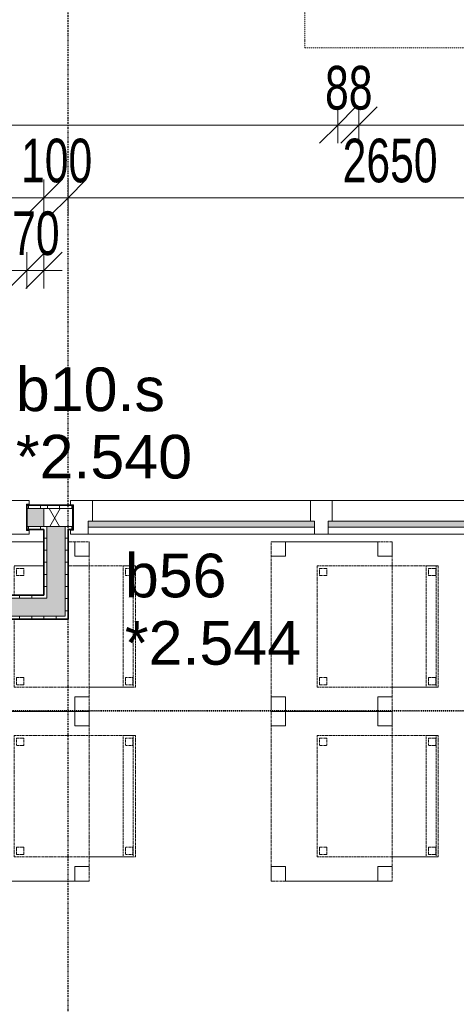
# Model space of a CAD drawing. Header units: millimetres. Extents: x -80560 to 110805, y -11020 to 52719.
# Tile 42 of 182: x 67095 to 68897, y 16092 to 20153. Entities that reach past the tile are written whole.
import ezdxf

# ---------------------------------------------------------------- set-up
doc = ezdxf.new("R2010")
doc.units = ezdxf.units.MM
for name, pattern in [('CENTER2', [20, 8, -4, 4, -4]), ('DASHDOT2', [8, 4, -2, 0, -2]), ('DASHED2', [6, 4, -2])]:
    doc.linetypes.add(name, pattern=pattern)
for name, color, linetype, lineweight in [('A-ANNO-DIMS', 211, 'Continuous', 9), ('A-ANNO-DIMS-100', 211, 'Continuous', 9), ('A-DETL-GENF', 92, 'Continuous', 18), ('A-DOOR', 31, 'Continuous', 18), ('A-GLAZ', 151, 'Continuous', 18), ('A-GLAZ-IDEN', 152, 'Continuous', 18), ('A-WALL', 113, 'Continuous', 35), ('A-WALL-PATT', 111, 'Continuous', 35), ('G-ANNO-SYMB', 111, 'Continuous', 9), ('I-FURN', 30, 'Continuous', 18), ('I-WALL', 2, 'Continuous', 18), ('S-GRID', 1, 'Continuous', 9)]:
    doc.layers.add(name, color=color, linetype=linetype, lineweight=lineweight)
doc.styles.add('Arial', font='arial.ttf', dxfattribs={"height": 180})
doc.styles.add('Arial_6', font='arial.ttf', dxfattribs={"width": 0.7, "height": 180})
doc.dimstyles.new('n3o_1_8', dxfattribs={"dimscale": 304.8, "dimtxt": 183.646692, "dimasz": 0.492126, "dimexe": 0.246063, "dimexo": 0.0625, "dimgap": 0.032808, "dimtad": 1, "dimdec": 0, "dimdsep": 46, "dimtxsty": 'Arial_6', "dimblk1": 'OBLIQUE', "dimblk2": 'OBLIQUE', "dimsah": 1, "dimcen": 0.09, "dimdle": 0.246063, "dimazin": 0, "dimtfac": 1, "dimtdec": 4, "dimtix": 1, "dimtmove": 0, "dimatfit": 3, "dimfxl": 0.246063, "dimfxlon": 1, "dimtvp": 1, "dimtolj": 1, "dimtzin": 0, "dimarcsym": 2})
doc.dimstyles.new('n3o_1_8_3', dxfattribs={"dimscale": 304.8, "dimtxt": 183.646692, "dimasz": 0.492126, "dimexe": 0.246063, "dimexo": 0.0625, "dimgap": 0.032808, "dimtad": 1, "dimdec": 0, "dimdsep": 46, "dimtxsty": 'Arial_6', "dimblk1": 'OBLIQUE', "dimblk2": 'OBLIQUE', "dimsah": 1, "dimcen": 0.09, "dimdle": 0.246063, "dimazin": 0, "dimtfac": 1, "dimtdec": 4, "dimtix": 1, "dimtmove": 0, "dimatfit": 3, "dimfxl": 0.246063, "dimfxlon": 1, "dimtvp": 1, "dimtolj": 1, "dimtzin": 0, "dimarcsym": 2})
pattern_1 = [(270, (61981.07, 18150), (50, 2e-13), [])]
pattern_2 = [(270, (68909.82, 18150), (50, 2e-13), [])]
pattern_3 = [(270, (65944.82, 17780), (50, 2e-13), [])]
pattern_4 = [(0, (67194.82, 17865), (0, 50), [])]

# ---------------------------------------------------------------- blocks, each defined once
blk = doc.blocks.new('82_tafel1 - tafel 500x700 2-30673039-DO_02 tweede verdieping')
at = {"layer": 'I-FURN', "linetype": 'DASHED2'}
for p, q in [((350, 250), (-350, 250)), ((-350, 250), (-350, -250)), ((350, 250), (-350, 250)), ((-350, 250), (-350, -250)), ((-350, 250), (-350, 190)), ((-290, 250), (-350, 250)), ((-290, 190), (-290, 250)), ((-290, 250), (290, 250)), ((-290, 250), (-290, 190)), ((290, 250), (290, 190)), ((290, 190), (290, 250)), ((350, 250), (290, 250)), ((350, -250), (350, 250)), ((350, -250), (350, 250)), ((350, 190), (350, 250)), ((-350, -190), (-350, 190)), ((-350, 190), (-290, 190)), ((-290, 190), (-350, 190)), ((290, 190), (350, 190)), ((350, 190), (290, 190)), ((350, 190), (350, -190)), ((-290, -190), (-350, -190)), ((-350, -190), (-290, -190)), ((-350, -190), (-350, -250)), ((-290, -250), (-290, -190)), ((-290, -190), (-290, -250)), ((350, -190), (290, -190)), ((290, -190), (290, -250)), ((290, -250), (290, -190)), ((290, -190), (350, -190)), ((350, -250), (350, -190)), ((-350, -250), (350, -250)), ((-350, -250), (350, -250)), ((-350, -250), (-290, -250)), ((290, -250), (-290, -250)), ((290, -250), (350, -250))]:
    blk.add_line(p, q, dxfattribs=at)
blk = doc.blocks.new('82_zitmeubel - stoel 500x500-V23-DO_02 tweede verdieping')
at = {"layer": 'I-FURN', "linetype": 'DASHED2'}
for p, q in [((-192.1, -73), (-192.1, 237)), ((-192.1, 237), (-192.1, -73)), ((-192.1, 237), (307.9, 237)), ((-192.1, 237), (307.9, 237)), ((-182.1, 226), (-182.1, 198)), ((-182.1, 198), (-182.1, 226)), ((-153.1, 227), (-181.1, 227)), ((-181.1, 227), (-153.1, 227)), ((-152.1, 198), (-152.1, 226)), ((-152.1, 226), (-152.1, 198)), ((267.9, 226), (267.9, 198)), ((267.9, 198), (267.9, 226)), ((296.9, 227), (268.9, 227)), ((268.9, 227), (296.9, 227)), ((297.9, 198), (297.9, 226)), ((297.9, 226), (297.9, 198)), ((307.9, 237), (307.9, -73)), ((307.9, -73), (307.9, 237)), ((-181.1, 197), (-153.1, 197)), ((-153.1, 197), (-181.1, 197)), ((268.9, 197), (296.9, 197)), ((296.9, 197), (268.9, 197)), ((-192.1, -213), (-192.1, -73)), ((-192.1, -73), (-192.1, -263)), ((307.9, -73), (307.9, -213)), ((307.9, -263), (307.9, -73)), ((-192.1, -254.1), (-192.1, -213)), ((307.9, -213), (-192.1, -213)), ((-182.1, -224), (-182.1, -252)), ((-182.1, -252), (-182.1, -224)), ((-153.1, -223), (-181.1, -223)), ((-181.1, -223), (-153.1, -223)), ((-152.1, -252), (-152.1, -224)), ((-152.1, -224), (-152.1, -252)), ((267.9, -224), (267.9, -252)), ((267.9, -252), (267.9, -224)), ((296.9, -223), (268.9, -223)), ((268.9, -223), (296.9, -223)), ((297.9, -252), (297.9, -224)), ((297.9, -224), (297.9, -252)), ((307.9, -213), (307.9, -254.1)), ((-192.1, -263), (-192.1, -254.1)), ((307.9, -254.1), (-192.1, -254.1)), ((-192.1, -263), (307.9, -263)), ((-192.1, -263), (307.9, -263)), ((-181.1, -253), (-153.1, -253)), ((-153.1, -253), (-181.1, -253)), ((268.9, -253), (296.9, -253)), ((296.9, -253), (268.9, -253)), ((307.9, -254.1), (307.9, -263))]:
    blk.add_line(p, q, dxfattribs=at)
for centre, start, end in [((-181.1, 226), 90, 180), ((-181.1, 226), 90, 180), ((-153.1, 226), 360, 90), ((-153.1, 226), 360, 90), ((268.9, 226), 90, 180), ((268.9, 226), 90, 180), ((296.9, 226), 360, 90), ((296.9, 226), 360, 90), ((-181.1, 198), 180, 270), ((-181.1, 198), 180, 270), ((-153.1, 198), 270, 0), ((-153.1, 198), 270, 0), ((268.9, 198), 180, 270), ((268.9, 198), 180, 270), ((296.9, 198), 270, 360), ((296.9, 198), 270, 360), ((-181.1, -224), 90, 180), ((-181.1, -224), 90, 180), ((-153.1, -224), 0, 90), ((-153.1, -224), 0, 90), ((268.9, -224), 90, 180), ((268.9, -224), 90, 180), ((296.9, -224), 0, 90), ((296.9, -224), 0, 90), ((-181.1, -252), 180, 270), ((-181.1, -252), 180, 270), ((-153.1, -252), 270, 0), ((-153.1, -252), 270, 0), ((268.9, -252), 180, 270), ((268.9, -252), 180, 270), ((296.9, -252), 270, 0), ((296.9, -252), 270, 0)]:
    blk.add_arc(centre, 1, start, end, dxfattribs=at)
blk = doc.blocks.new('82_tafel1 - tafel 500x700 2-V259-DO_02 tweede verdieping')
at = {"layer": 'I-FURN', "linetype": 'DASHED2'}
for p, q in [((30, 250), (-350, 250)), ((-350, 250), (-350, -250)), ((30, 250), (-350, 250)), ((-350, 250), (-350, -250)), ((-350, 250), (-350, 190)), ((-290, 250), (-350, 250)), ((-290, 190), (-290, 250)), ((-290, 250), (30, 250)), ((-290, 250), (-290, 190)), ((350, 250), (130, 250)), ((350, 250), (130, 250)), ((130, 250), (290, 250)), ((290, 250), (290, 190)), ((290, 190), (290, 250)), ((350, 250), (290, 250)), ((350, -62.5), (350, 250)), ((350, -62.5), (350, 250)), ((350, 190), (350, 250)), ((-350, -190), (-350, 190)), ((-350, 190), (-290, 190)), ((-290, 190), (-350, 190)), ((290, 190), (350, 190)), ((350, 190), (290, 190)), ((350, 190), (350, -62.5)), ((-290, -190), (-350, -190)), ((-350, -190), (-290, -190)), ((-350, -190), (-350, -250)), ((-290, -250), (-290, -190)), ((-290, -190), (-290, -250)), ((350, -190), (290, -190)), ((290, -190), (290, -250)), ((290, -250), (290, -190)), ((290, -190), (350, -190)), ((350, -250), (350, -162.5)), ((350, -250), (350, -162.5)), ((350, -162.5), (350, -190)), ((350, -250), (350, -190)), ((-350, -250), (350, -250)), ((-350, -250), (350, -250)), ((-350, -250), (-290, -250)), ((290, -250), (-290, -250)), ((290, -250), (350, -250))]:
    blk.add_line(p, q, dxfattribs=at)
blk = doc.blocks.new('82_zitmeubel - stoel 500x500-V260-DO_02 tweede verdieping')
at = {"layer": 'I-FURN', "linetype": 'DASHED2'}
for p, q in [((-192.1, -73), (-192.1, 237)), ((-192.1, 237), (-192.1, -73)), ((-192.1, 237), (87.9, 237)), ((-192.1, 237), (87.9, 237)), ((-182.1, 226), (-182.1, 198)), ((-182.1, 198), (-182.1, 226)), ((-153.1, 227), (-181.1, 227)), ((-181.1, 227), (-153.1, 227)), ((-152.1, 198), (-152.1, 226)), ((-152.1, 226), (-152.1, 198)), ((187.9, 237), (307.9, 237)), ((187.9, 237), (307.9, 237)), ((267.9, 226), (267.9, 198)), ((267.9, 198), (267.9, 226)), ((296.9, 227), (268.9, 227)), ((268.9, 227), (296.9, 227)), ((297.9, 198), (297.9, 226)), ((297.9, 226), (297.9, 198)), ((307.9, 237), (307.9, 114.5)), ((307.9, 114.5), (307.9, 237)), ((-181.1, 197), (-153.1, 197)), ((-153.1, 197), (-181.1, 197)), ((268.9, 197), (296.9, 197)), ((296.9, 197), (268.9, 197)), ((307.9, 14.5), (307.9, -73)), ((307.9, -73), (307.9, 14.5)), ((-192.1, -213), (-192.1, -73)), ((-192.1, -73), (-192.1, -263)), ((307.9, -73), (307.9, -213)), ((307.9, -263), (307.9, -73)), ((-192.1, -254.1), (-192.1, -213)), ((307.9, -213), (-192.1, -213)), ((-182.1, -224), (-182.1, -252)), ((-182.1, -252), (-182.1, -224)), ((-153.1, -223), (-181.1, -223)), ((-181.1, -223), (-153.1, -223)), ((-152.1, -252), (-152.1, -224)), ((-152.1, -224), (-152.1, -252)), ((267.9, -224), (267.9, -252)), ((267.9, -252), (267.9, -224)), ((296.9, -223), (268.9, -223)), ((268.9, -223), (296.9, -223)), ((297.9, -252), (297.9, -224)), ((297.9, -224), (297.9, -252)), ((307.9, -213), (307.9, -254.1)), ((-192.1, -263), (-192.1, -254.1)), ((307.9, -254.1), (-192.1, -254.1)), ((-192.1, -263), (307.9, -263)), ((-192.1, -263), (307.9, -263)), ((-181.1, -253), (-153.1, -253)), ((-153.1, -253), (-181.1, -253)), ((268.9, -253), (296.9, -253)), ((296.9, -253), (268.9, -253)), ((307.9, -254.1), (307.9, -263))]:
    blk.add_line(p, q, dxfattribs=at)
for centre, start, end in [((-181.1, 226), 90, 180), ((-181.1, 226), 135, 180), ((-181.1, 226), 90, 135), ((-153.1, 226), 360, 90), ((-153.1, 226), 360, 90), ((268.9, 226), 90, 180), ((268.9, 226), 90, 180), ((296.9, 226), 360, 90), ((296.9, 226), 360, 90), ((-181.1, 198), 180, 270), ((-181.1, 198), 180, 270), ((-153.1, 198), 270, 0), ((-153.1, 198), 270, 0), ((268.9, 198), 180, 270), ((268.9, 198), 180, 270), ((296.9, 198), 270, 360), ((296.9, 198), 270, 360), ((-181.1, -224), 90, 180), ((-181.1, -224), 90, 180), ((-153.1, -224), 0, 90), ((-153.1, -224), 0, 90), ((268.9, -224), 90, 180), ((268.9, -224), 90, 180), ((296.9, -224), 0, 90), ((296.9, -224), 0, 90), ((-181.1, -252), 180, 270), ((-181.1, -252), 180, 270), ((-153.1, -252), 270, 0), ((-153.1, -252), 270, 0), ((268.9, -252), 180, 270), ((268.9, -252), 180, 270), ((296.9, -252), 270, 0), ((296.9, -252), 270, 0)]:
    blk.add_arc(centre, 1, start, end, dxfattribs=at)
blk = doc.blocks.new('32_n3o_raam_h1xb2 - 90x139_25_K_2410x2070-34331364-DO_02 tweede verdieping')
at = {"layer": 'A-GLAZ'}
for p, q in [((-1035, 69.5), (-1035, 52.5)), ((-962, 69.5), (-1035, 69.5)), ((-1035, 52.5), (-1023, 52.5)), ((-1023, 52.5), (-1023, -52.5)), ((-962, 39.5), (-962, 69.5)), ((-962, 69.5), (-28, 69.5)), ((28, 69.5), (-28, 69.5)), ((-28, 69.5), (-28, 39.5)), ((28, 39.5), (28, 69.5)), ((28, 69.5), (962, 69.5)), ((1035, 69.5), (962, 69.5)), ((962, 69.5), (962, 39.5)), ((1023, -52.5), (1023, 52.5)), ((1023, 52.5), (1035, 52.5)), ((1035, 52.5), (1035, 69.5)), ((-945, -69.5), (-945, 15.5)), ((-45, 15.5), (-45, -69.5)), ((45, -69.5), (45, 15.5)), ((945, 15.5), (945, -69.5)), ((-1023, -52.5), (-1035, -52.5)), ((-1035, -52.5), (-1035, -69.5)), ((-1035, -69.5), (-945, -69.5)), ((-45, -69.5), (-945, -69.5)), ((-45, -69.5), (45, -69.5)), ((945, -69.5), (45, -69.5)), ((945, -69.5), (1035, -69.5)), ((1035, -52.5), (1023, -52.5)), ((1035, -69.5), (1035, -52.5))]:
    blk.add_line(p, q, dxfattribs=at)
blk = doc.blocks.new('30_n3o_raam_vast - 24mm-31742709-DO_02 tweede verdieping')
at = {"layer": 'A-DOOR'}
blk.add_hatch(color=256, dxfattribs=at).paths.add_polyline_path([(0, 24), (-934, 24), (-934, 0), (0, 0)], flags=0)
for p, q in [((0, 24), (-934, 24)), ((-934, 24), (-934, 0)), ((-934, 0), (0, 0)), ((0, 0), (0, 24))]:
    blk.add_line(p, q, dxfattribs=at)
blk = doc.blocks.new('32_n3o_raam_h2xb1 - 90x139_17_K_2410x1080 bsh kast-34128245-DO_02 tweede verdieping')
at = {"layer": 'A-GLAZ'}
for p, q in [((-540, 69.5), (-450, 69.5)), ((-540, 54.5), (-540, 69.5)), ((-528, 54.5), (-540, 54.5)), ((-528, -54.5), (-528, 54.5)), ((-450, 69.5), (-450, -15.5)), ((450, 69.5), (-450, 69.5)), ((450, 69.5), (540, 69.5)), ((450, -15.5), (450, 69.5)), ((528, 54.5), (528, -54.5)), ((540, 54.5), (528, 54.5)), ((540, 69.5), (540, 54.5)), ((-540, -54.5), (-528, -54.5)), ((-540, -69.5), (-540, -54.5)), ((-467, -69.5), (-540, -69.5)), ((-467, -55.5), (-467, -69.5)), ((-467, -69.5), (467, -69.5)), ((467, -69.5), (467, -55.5)), ((540, -69.5), (467, -69.5)), ((528, -54.5), (540, -54.5)), ((540, -54.5), (540, -69.5))]:
    blk.add_line(p, q, dxfattribs=at)
blk = doc.blocks.new('01_n3o_symbool_lijn_met_tekst - brandwerend_B60-32697632-DO_02 tweede verdieping')
at = {"layer": 'A-DETL-GENF', "color": 3, "linetype": 'DASHDOT2'}
blk.add_line((0, 0), (3045, 0), dxfattribs=at)
blk = doc.blocks.new('01_n3o_symbool_lijn_met_tekst - brandwerend_B60-31177836-DO_02 tweede verdieping')
at = {"layer": 'A-DETL-GENF', "color": 3, "linetype": 'DASHDOT2'}
blk.add_line((0, 0), (3167.5, 0), dxfattribs=at)
blk = doc.blocks.new('DIMBLOCK263-DO_02 tweede verdieping')
at = {"layer": 'A-ANNO-DIMS-100'}
for p, q in [((56644.8, 19718.6), (56719.8, 19793.6)), ((56644.8, 19793.6), (56644.8, 19643.6)), ((56644.8, 19718.6), (56644.8, 19793.6)), ((68407.3, 19718.6), (68482.3, 19793.6)), ((68407.3, 19793.6), (68407.3, 19643.6)), ((68407.3, 19718.6), (68407.3, 19793.6)), ((56644.8, 19718.6), (56569.8, 19643.6)), ((56644.8, 19718.6), (68407.3, 19718.6)), ((68407.3, 19718.6), (68332.3, 19643.6))]:
    blk.add_line(p, q, dxfattribs=at)
at = {"layer": 'A-ANNO-DIMS-100', "color": 0, "insert": (62285.9, 19962.2), "char_height": 180, "width": 576.368, "attachment_point": 1, "line_spacing_factor": 0.941778, "style": 'Arial_6'}
blk.add_mtext('11763', dxfattribs=at)
blk = doc.blocks.new('_Oblique')
at = {"color": 0, "linetype": 'ByBlock', "lineweight": -2}
blk.add_line((-0.5, -0.5), (0.5, 0.5), dxfattribs=at)
blk = doc.blocks.new('DIMBLOCK264-DO_02 tweede verdieping')
at = {"layer": 'A-ANNO-DIMS-100'}
for p, q in [((68407.3, 19718.6), (68482.3, 19793.6)), ((68407.3, 19793.6), (68407.3, 19643.6)), ((68407.3, 19718.6), (68407.3, 19793.6)), ((68494.8, 19718.6), (68569.8, 19793.6)), ((68494.8, 19793.6), (68494.8, 19643.6)), ((68494.8, 19718.6), (68494.8, 19793.6)), ((68407.3, 19718.6), (68332.3, 19643.6)), ((68407.3, 19718.6), (68494.8, 19718.6)), ((68494.8, 19718.6), (68419.8, 19643.6))]:
    blk.add_line(p, q, dxfattribs=at)
at = {"layer": 'A-ANNO-DIMS-100', "color": 0, "insert": (68355, 19962.2), "char_height": 180, "width": 230.547, "attachment_point": 1, "line_spacing_factor": 0.941778, "style": 'Arial_6'}
blk.add_mtext('88', dxfattribs=at)
blk = doc.blocks.new('DIMBLOCK265-DO_02 tweede verdieping')
at = {"layer": 'A-ANNO-DIMS-100'}
for p, q in [((68494.8, 19718.6), (68569.8, 19793.6)), ((68494.8, 19793.6), (68494.8, 19643.6)), ((68494.8, 19718.6), (68494.8, 19793.6)), ((70524.8, 19718.6), (70599.8, 19793.6)), ((70524.8, 19793.6), (70524.8, 19643.6)), ((70524.8, 19718.6), (70524.8, 19793.6)), ((68494.8, 19718.6), (68419.8, 19643.6)), ((68494.8, 19718.6), (70524.8, 19718.6)), ((70524.8, 19718.6), (70449.8, 19643.6))]:
    blk.add_line(p, q, dxfattribs=at)
at = {"layer": 'A-ANNO-DIMS-100', "color": 0, "insert": (69317.7, 19962.2), "char_height": 180, "width": 461.094, "attachment_point": 1, "line_spacing_factor": 0.941778, "style": 'Arial_6'}
blk.add_mtext('2030', dxfattribs=at)
blk = doc.blocks.new('DIMBLOCK289-DO_02 tweede verdieping')
at = {"layer": 'A-ANNO-DIMS-100'}
for p, q in [((65994.8, 19418.6), (66069.8, 19493.6)), ((65994.8, 19343.6), (65994.8, 19493.6)), ((67194.8, 19418.6), (67269.8, 19493.6)), ((67194.8, 19343.6), (67194.8, 19493.6)), ((65994.8, 19418.6), (65919.8, 19343.6)), ((65994.8, 19418.6), (67194.8, 19418.6)), ((65994.8, 19418.6), (65994.8, 19343.6)), ((67194.8, 19418.6), (67119.8, 19343.6)), ((67194.8, 19418.6), (67194.8, 19343.6))]:
    blk.add_line(p, q, dxfattribs=at)
at = {"layer": 'A-ANNO-DIMS-100', "color": 0, "insert": (66402.7, 19662.2), "char_height": 180, "width": 461.094, "attachment_point": 1, "line_spacing_factor": 0.941778, "style": 'Arial_6'}
blk.add_mtext('1200', dxfattribs=at)
blk = doc.blocks.new('DIMBLOCK290-DO_02 tweede verdieping')
at = {"layer": 'A-ANNO-DIMS-100'}
for p, q in [((67194.8, 19418.6), (67269.8, 19493.6)), ((67194.8, 19343.6), (67194.8, 19493.6)), ((67294.8, 19418.6), (67369.8, 19493.6)), ((67294.8, 19343.6), (67294.8, 19493.6)), ((67194.8, 19418.6), (67119.8, 19343.6)), ((67194.8, 19418.6), (67294.8, 19418.6)), ((67194.8, 19418.6), (67194.8, 19343.6)), ((67294.8, 19418.6), (67219.8, 19343.6)), ((67294.8, 19418.6), (67294.8, 19343.6))]:
    blk.add_line(p, q, dxfattribs=at)
at = {"layer": 'A-ANNO-DIMS-100', "color": 0, "insert": (67100.7, 19662.2), "char_height": 180, "width": 345.821, "attachment_point": 1, "line_spacing_factor": 0.941778, "style": 'Arial_6'}
blk.add_mtext('100', dxfattribs=at)
blk = doc.blocks.new('DIMBLOCK291-DO_02 tweede verdieping')
at = {"layer": 'A-ANNO-DIMS-100'}
for p, q in [((67294.8, 19418.6), (67369.8, 19493.6)), ((67294.8, 19343.6), (67294.8, 19493.6)), ((69944.8, 19418.6), (70019.8, 19493.6)), ((69944.8, 19343.6), (69944.8, 19493.6)), ((67294.8, 19418.6), (67219.8, 19343.6)), ((67294.8, 19418.6), (69944.8, 19418.6)), ((67294.8, 19418.6), (67294.8, 19343.6)), ((69944.8, 19418.6), (69869.8, 19343.6)), ((69944.8, 19418.6), (69944.8, 19343.6))]:
    blk.add_line(p, q, dxfattribs=at)
at = {"layer": 'A-ANNO-DIMS-100', "color": 0, "insert": (68427.7, 19662.2), "char_height": 180, "width": 461.094, "attachment_point": 1, "line_spacing_factor": 0.941778, "style": 'Arial_6'}
blk.add_mtext('2650', dxfattribs=at)
blk = doc.blocks.new('DIMBLOCK617-DO_02 tweede verdieping')
at = {"layer": 'A-ANNO-DIMS-100'}
for p, q in [((66064.8, 19118.6), (66139.8, 19193.6)), ((66064.8, 19193.6), (66064.8, 19043.6)), ((66064.8, 19118.6), (66064.8, 19193.6)), ((67124.8, 19118.6), (67199.8, 19193.6)), ((67124.8, 19193.6), (67124.8, 19043.6)), ((67124.8, 19118.6), (67124.8, 19193.6)), ((66064.8, 19118.6), (65989.8, 19043.6)), ((66064.8, 19118.6), (67124.8, 19118.6)), ((67124.8, 19118.6), (67049.8, 19043.6))]:
    blk.add_line(p, q, dxfattribs=at)
at = {"layer": 'A-ANNO-DIMS-100', "color": 0, "insert": (66402.7, 19362.2), "char_height": 180, "width": 461.094, "attachment_point": 1, "line_spacing_factor": 0.941778, "style": 'Arial_6'}
blk.add_mtext('1060', dxfattribs=at)
blk = doc.blocks.new('DIMBLOCK618-DO_02 tweede verdieping')
at = {"layer": 'A-ANNO-DIMS-100'}
for p, q in [((67124.8, 19118.6), (67199.8, 19193.6)), ((67124.8, 19193.6), (67124.8, 19043.6)), ((67124.8, 19118.6), (67124.8, 19193.6)), ((67194.8, 19118.6), (67269.8, 19193.6)), ((67194.8, 19043.6), (67194.8, 19193.6)), ((67124.8, 19118.6), (67049.8, 19043.6)), ((67194.8, 19118.6), (67119.8, 19043.6)), ((67124.8, 19118.6), (67269.8, 19118.6)), ((67194.8, 19118.6), (67194.8, 19043.6))]:
    blk.add_line(p, q, dxfattribs=at)
at = {"layer": 'A-ANNO-DIMS-100', "color": 0, "insert": (67063.8, 19362.2), "char_height": 180, "width": 230.547, "attachment_point": 1, "line_spacing_factor": 0.941778, "style": 'Arial_6'}
blk.add_mtext('70', dxfattribs=at)

msp = doc.modelspace()

# ---------------------------------------------------------------- hatches: boundary and pattern name
at = {"layer": 'A-WALL-PATT', "lineweight": 5}
h = msp.add_hatch(color=256, dxfattribs=at)
h.paths.add_polyline_path([(65874.8, 18062.5), (66064.8, 18062.5), (66064.8, 18137.5), (65874.8, 18137.5)], flags=0)
h.paths.add_polyline_path([(64789, 18062.5), (64814.8, 18062.5), (64814.8, 18137.5), (64674.8, 18137.5), (64674.8, 18062.5), (64782.3, 18062.5)], flags=0)
h.paths.add_polyline_path([(67194.8, 18062.5), (67194.8, 18137.5), (67124.8, 18137.5), (67124.8, 18062.5), (67138.3, 18062.5)], flags=0)
h.paths.add_polyline_path([(62624.8, 18062.5), (62624.8, 18137.5), (61244.8, 18137.5), (61244.8, 18062.5), (61932.3, 18062.5)], flags=0)
h.paths.add_polyline_path([(58915.5, 18062.5), (59194.8, 18062.5), (59194.8, 18137.5), (58427.3, 18137.5), (58427.3, 18062.5)], flags=0)
h.paths.add_polyline_path([(56742.3, 18062.5), (57367.3, 18062.5), (57367.3, 18137.5), (56742.3, 18137.5), (56742.3, 18087.3)], flags=0)
at = {"layer": 'A-WALL-PATT', "lineweight": 18}
h = msp.add_hatch(dxfattribs=at)
h.set_pattern_fill('FP_91', color=256, angle=-270, style=0, pattern_type=2)
h.set_pattern_definition(pattern_1)
h.paths.add_polyline_path([(67194.8, 18137.5), (67194.8, 18150), (67124.8, 18150), (67124.8, 18137.5), (67138.3, 18137.5)], flags=0)
h.paths.add_polyline_path([(64789, 18137.5), (64814.8, 18137.5), (64814.8, 18150), (64674.8, 18150), (64674.8, 18137.5)], flags=0)
h.paths.add_polyline_path([(65963.7, 18137.5), (66064.8, 18137.5), (66064.8, 18150), (65874.8, 18150), (65874.8, 18137.5)], flags=0)
h.paths.add_polyline_path([(62624.8, 18137.5), (62624.8, 18150), (61244.8, 18150), (61244.8, 18137.5), (61852.3, 18137.5)], flags=0)
h.paths.add_polyline_path([(59194.8, 18137.5), (59194.8, 18150), (58427.3, 18150), (58427.3, 18137.5), (58915.5, 18137.5)], flags=0)
h.paths.add_polyline_path([(57153.5, 18137.5), (57367.3, 18137.5), (57367.3, 18150), (56767.3, 18150), (56767.3, 18137.5), (56859.8, 18137.5)], flags=0)
h = msp.add_hatch(dxfattribs=at)
h.set_pattern_fill('FP_103', color=256, angle=-270, style=0, pattern_type=2)
h.set_pattern_definition(pattern_2)
h.paths.add_polyline_path([(70075.1, 18137.5), (70537.3, 18137.5), (70537.3, 18150), (69364.8, 18150), (69364.8, 18137.5), (69487.7, 18137.5)], flags=0)
h.paths.add_polyline_path([(67314.8, 18137.5), (67314.8, 18150), (67194.8, 18150), (67194.8, 18137.5)], flags=0)
h = msp.add_hatch(dxfattribs=at)
h.set_pattern_fill('FP_2', color=256, style=0, pattern_type=2)
h.set_pattern_definition([(60, (24894.82, 0), (-274.963, 158.75), []), (120, (24894.82, 0), (-274.963, -158.75), [])])
h.paths.add_polyline_path([(69957.3, 18062.5), (70612.3, 18062.5), (70612.3, 18137.5), (69364.8, 18137.5), (69364.8, 18062.5), (69487.7, 18062.5)], flags=0)
h.paths.add_polyline_path([(67314.8, 18062.5), (67314.8, 18137.5), (67194.8, 18137.5), (67194.8, 18062.5), (67282.3, 18062.5)], flags=0)
h = msp.add_hatch(dxfattribs=at)
h.set_pattern_fill('FP_91', color=256, angle=-270, style=0, pattern_type=2)
h.set_pattern_definition(pattern_1)
h.paths.add_polyline_path([(67138.3, 18050), (67194.8, 18050), (67194.8, 18062.5), (67124.8, 18062.5), (67124.8, 18050)], flags=0)
h.paths.add_polyline_path([(65894.8, 18050), (65907.3, 18050), (65907.3, 18062.5), (65874.8, 18062.5), (65874.8, 18050)], flags=0)
h.paths.add_polyline_path([(66064.8, 18050), (66064.8, 18062.5), (65982.3, 18062.5), (65982.3, 18050), (65994.8, 18050)], flags=0)
h.paths.add_polyline_path([(64814.8, 18050), (64814.8, 18062.5), (64782.3, 18062.5), (64782.3, 18050), (64794.8, 18050)], flags=0)
h.paths.add_polyline_path([(64674.8, 18050), (64707.3, 18050), (64707.3, 18062.5), (64674.8, 18062.5)], flags=0)
h.paths.add_polyline_path([(62624.8, 18050), (62624.8, 18062.5), (61932.3, 18062.5), (61932.3, 18050), (61944.8, 18050)], flags=0)
h.paths.add_polyline_path([(61857.3, 18050), (61857.3, 18062.5), (61244.8, 18062.5), (61244.8, 18050), (61852.3, 18050)], flags=0)
h.paths.add_polyline_path([(58915.5, 18050), (59194.8, 18050), (59194.8, 18062.5), (58427.3, 18062.5), (58427.3, 18050)], flags=0)
h.paths.add_polyline_path([(56859.8, 18050), (57367.3, 18050), (57367.3, 18062.5), (56767.3, 18062.5), (56767.3, 18050)], flags=0)
h = msp.add_hatch(dxfattribs=at)
h.set_pattern_fill('FP_103', color=256, angle=-270, style=0, pattern_type=2)
h.set_pattern_definition(pattern_2)
h.paths.add_polyline_path([(70624.8, 18050), (70624.8, 18062.5), (70032.3, 18062.5), (70032.3, 18050), (70612.3, 18050)], flags=0)
h.paths.add_polyline_path([(69944.8, 18050), (69957.3, 18050), (69957.3, 18062.5), (69364.8, 18062.5), (69364.8, 18050), (69487.7, 18050)], flags=0)
h.paths.add_polyline_path([(67282.3, 18050), (67314.8, 18050), (67314.8, 18062.5), (67282.3, 18062.5)], flags=0)
h.paths.add_polyline_path([(67207.3, 18050), (67207.3, 18062.5), (67194.8, 18062.5), (67194.8, 18050)], flags=0)
h = msp.add_hatch(dxfattribs=at)
h.set_pattern_fill('FP_129', color=256, angle=90, style=0, pattern_type=2)
h.set_pattern_definition(pattern_4)
h.paths.add_polyline_path([(67207.3, 17767.5), (67207.3, 18050), (67194.8, 18050), (67194.8, 17767.5)], flags=0)
at = {"layer": 'A-WALL-PATT', "lineweight": 5}
for points in [[(67282.3, 17692.5), (67282.3, 18062.5), (67207.3, 18062.5), (67207.3, 17692.5)], [(67207.3, 17692.5), (67207.3, 17767.5), (64707.3, 17767.5), (64707.3, 17692.5), (67194.8, 17692.5)]]:
    msp.add_hatch(color=256, dxfattribs=at).paths.add_polyline_path(points, flags=0)
at = {"layer": 'A-WALL-PATT', "lineweight": 18}
h = msp.add_hatch(dxfattribs=at)
h.set_pattern_fill('FP_129', color=256, angle=90, style=0, pattern_type=2)
h.set_pattern_definition(pattern_4)
h.paths.add_polyline_path([(67294.8, 17680), (67294.8, 18050), (67282.3, 18050), (67282.3, 17680)], flags=0)
h = msp.add_hatch(dxfattribs=at)
h.set_pattern_fill('FP_126', color=256, angle=-270, style=0, pattern_type=2)
h.set_pattern_definition(pattern_3)
h.paths.add_polyline_path([(67194.8, 17767.5), (67194.8, 17780), (65982.3, 17780), (65982.3, 17767.5), (67138.3, 17767.5)], flags=0)
h.paths.add_polyline_path([(64782.3, 17767.5), (65907.3, 17767.5), (65907.3, 17780), (64782.3, 17780)], flags=0)
h = msp.add_hatch(dxfattribs=at)
h.set_pattern_fill('FP_126', color=256, angle=-270, style=0, pattern_type=2)
h.set_pattern_definition(pattern_3)
h.paths.add_polyline_path([(67194.8, 17680), (67282.3, 17680), (67282.3, 17692.5), (64694.8, 17692.5), (64694.8, 17680), (67138.3, 17680)], flags=0)

# ---------------------------------------------------------------- linework, layer by layer
at = {"layer": 'A-WALL', "lineweight": 18}
for p, q in [((67314.8, 18137.5), (67124.8, 18137.5)), ((67194.8, 18062.5), (67194.8, 18137.5)), ((67124.8, 18062.5), (67314.8, 18062.5)), ((67207.3, 17767.5), (67207.3, 18062.5)), ((67282.3, 17692.5), (67282.3, 18062.5)), ((67207.3, 17767.5), (65982.3, 17767.5)), ((67282.3, 17692.5), (64707.3, 17692.5))]:
    msp.add_line(p, q, dxfattribs=at)
at = {"layer": 'G-ANNO-SYMB', "linetype": 'DASHDOT2', "lineweight": 35}
msp.add_line((33930.3, 17302.3), (90250.9, 17302.3), dxfattribs=at)
at = {"layer": 'I-WALL', "lineweight": 35}
for p, q in [((67124.8, 18150), (67124.8, 18050)), ((67314.8, 18150), (67124.8, 18150)), ((67314.8, 18050), (67314.8, 18150)), ((67124.8, 18050), (67194.8, 18050)), ((67194.8, 18050), (67194.8, 17780)), ((67294.8, 18050), (67314.8, 18050)), ((67294.8, 17680), (67294.8, 18050)), ((67194.8, 17780), (65994.8, 17780)), ((64694.8, 17680), (67294.8, 17680))]:
    msp.add_line(p, q, dxfattribs=at)
at = {"layer": 'S-GRID', "linetype": 'CENTER2', "lineweight": 25}
msp.add_line((67294.8, 4383.3), (67294.8, 52119.1), dxfattribs=at)

# ---------------------------------------------------------------- block references
at = {"layer": 'A-DETL-GENF', "color": 3, "linetype": 'DASHDOT2', "rotation": 90}
msp.add_blockref('01_n3o_symbool_lijn_met_tekst - brandwerend_B60-31177836-DO_02 tweede verdieping', (68272.3, 20037.5), dxfattribs=at)
at = {"layer": 'A-DETL-GENF', "color": 3, "linetype": 'DASHDOT2'}
msp.add_blockref('01_n3o_symbool_lijn_met_tekst - brandwerend_B60-32697632-DO_02 tweede verdieping', (68272.3, 20037.5), dxfattribs=at)
at = {"layer": 'A-DOOR', "rotation": 180}
for p in [(67377.8, 18084.5), (68367.8, 18084.5)]:
    msp.add_blockref('30_n3o_raam_vast - 24mm-31742709-DO_02 tweede verdieping', p, dxfattribs=at)
at = {"layer": 'A-GLAZ', "rotation": 180}
for name, p in [('32_n3o_raam_h2xb1 - 90x139_17_K_2410x1080 bsh kast-34128245-DO_02 tweede verdieping', (66594.8, 18100)), ('32_n3o_raam_h1xb2 - 90x139_25_K_2410x2070-34331364-DO_02 tweede verdieping', (68339.8, 18100))]:
    msp.add_blockref(name, p, dxfattribs=at)
at = {"layer": 'I-FURN', "linetype": 'DASHED2', "rotation": 90.00000000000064}
for name, p in [('82_tafel1 - tafel 500x700 2-V259-DO_02 tweede verdieping', (67132.3, 17650)), ('82_tafel1 - tafel 500x700 2-30673039-DO_02 tweede verdieping', (68382.3, 17650)), ('82_zitmeubel - stoel 500x500-V260-DO_02 tweede verdieping', (67309.3, 17592.1)), ('82_zitmeubel - stoel 500x500-V23-DO_02 tweede verdieping', (68559.3, 17592.1)), ('82_tafel1 - tafel 500x700 2-30673039-DO_02 tweede verdieping', (67132.3, 16950)), ('82_tafel1 - tafel 500x700 2-30673039-DO_02 tweede verdieping', (68382.3, 16950)), ('82_zitmeubel - stoel 500x500-V23-DO_02 tweede verdieping', (67309.3, 16892.1)), ('82_zitmeubel - stoel 500x500-V23-DO_02 tweede verdieping', (68559.3, 16892.1))]:
    msp.add_blockref(name, p, dxfattribs=at)

# ---------------------------------------------------------------- texts
at = {"layer": 'A-GLAZ-IDEN', "lineweight": 9, "char_height": 180, "attachment_point": 1, "style": 'Arial'}
for s, insert, width in [('b10.s', (67079.2, 18718.5), 729.536), ('*2.540', (67079.2, 18440.7), 865.822), ('b56', (67529.1, 17950.4), 505.063), ('*2.544', (67529.1, 17672.6), 865.822)]:
    msp.add_mtext(s, dxfattribs=dict(at, insert=insert, width=width))

# ---------------------------------------------------------------- dimensions: what is measured, and where the dimension line sits
at = {"layer": 'A-ANNO-DIMS'}
for base, p1, p2, dimstyle, override, picture, middle in [((68407.3189632, 19718.55426), (56644.8189632, 19793.55426), (68407.3189632, 19793.55426), 'n3o_1_8', {"dimpost": '<>', "dimfxl": 11762.5}, 'DIMBLOCK263-DO_02 tweede verdieping', (62526.0689632, 19820.5187899)), ((68494.8189632, 19718.55426), (68407.3189632, 19793.55426), (68494.8189632, 19793.55426), 'n3o_1_8', {"dimpost": '<>', "dimfxl": 87.5}, 'DIMBLOCK264-DO_02 tweede verdieping', (68451.0689632, 19820.4573984)), ((70524.8, 19718.6), (68494.8, 19793.6), (70524.8, 19793.6), 'n3o_1_8', {"dimpost": '<>', "dimfxl": 2030}, 'DIMBLOCK265-DO_02 tweede verdieping', (69509.8, 19820.5)), ((67194.8, 19418.6), (65994.8, 19343.6), (67194.8, 19343.6), 'n3o_1_8', {"dimpost": '<>', "dimfxl": 1200}, 'DIMBLOCK289-DO_02 tweede verdieping', (66594.8, 19520.5)), ((67294.8, 19418.6), (67194.8, 19343.6), (67294.8, 19343.6), 'n3o_1_8', {"dimpost": '<>', "dimfxl": 100}, 'DIMBLOCK290-DO_02 tweede verdieping', (67244.8, 19520.5)), ((69944.8, 19418.6), (67294.8, 19343.6), (69944.8, 19343.6), 'n3o_1_8', {"dimpost": '<>', "dimfxl": 2650}, 'DIMBLOCK291-DO_02 tweede verdieping', (68619.8, 19520.5)), ((67124.8, 19118.6), (66064.8, 19193.6), (67124.8, 19193.6), 'n3o_1_8_3', {"dimpost": '<>', "dimfxl": 1060}, 'DIMBLOCK617-DO_02 tweede verdieping', (66594.8, 19220.5)), ((67194.8, 19118.6), (67124.8, 19193.6), (67194.8, 19043.6), 'n3o_1_8_3', {"dimpost": '<>', "dimfxl": 165.529454}, 'DIMBLOCK618-DO_02 tweede verdieping', (67159.8, 19220.5))]:
    dim = msp.add_linear_dim(base=base, p1=p1, p2=p2, dimstyle=dimstyle, override=override, dxfattribs=at)
    dim.commit()
    dim.dimension.update_dxf_attribs({"geometry": picture, "text_midpoint": middle})

doc.saveas('drawing.dxf')
